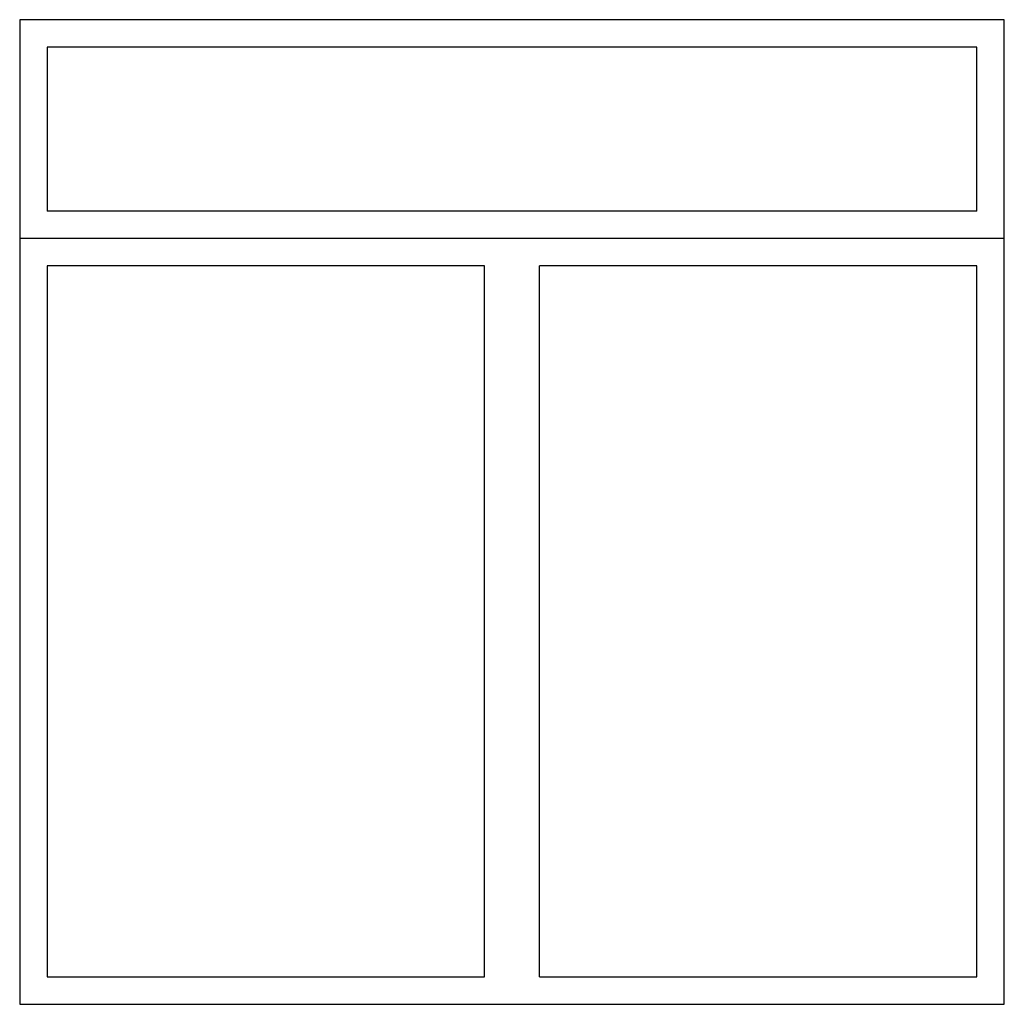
# Model space of a CAD drawing. Header units: millimetres. Extents: x 83 to 1883, y 276 to 2076.
import ezdxf

# ---------------------------------------------------------------- set-up
doc = ezdxf.new("R2010")
doc.units = ezdxf.units.MM
doc.header["$LTSCALE"] = 0.7
doc.layers.get('0').update_dxf_attribs({"linetype": 'CONTINUOUS'})

# ---------------------------------------------------------------- blocks, each defined once
blk = doc.blocks.new('WINL3')
for p, q in [((1800, 1800), (0, 1800)), ((0, 1800), (0, 0)), ((1800, 0), (1800, 1800)), ((1750, 1750), (50, 1750)), ((50, 1750), (50, 1450)), ((1750, 1450), (1750, 1750)), ((1750, 1450), (50, 1450)), ((1700, 1400), (0, 1400)), ((1750, 1400), (1700, 1400)), ((1800, 1400), (1750, 1400)), ((850, 1350), (50, 1350)), ((850, 1350), (50, 1350)), ((50, 1350), (50, 50)), ((850, 50), (850, 1350)), ((950, 50), (950, 1350)), ((1750, 1350), (950, 1350)), ((1750, 1350), (950, 1350)), ((1750, 50), (1750, 1350)), ((50, 50), (850, 50)), ((950, 50), (1750, 50)), ((0, 0), (1800, 0))]:
    blk.add_line(p, q)

msp = doc.modelspace()

# ---------------------------------------------------------------- block references
at = {"color": 2, "ltscale": 0.3}
msp.add_blockref('WINL3', (83, 275.5), dxfattribs=at)

doc.saveas('drawing.dxf')
